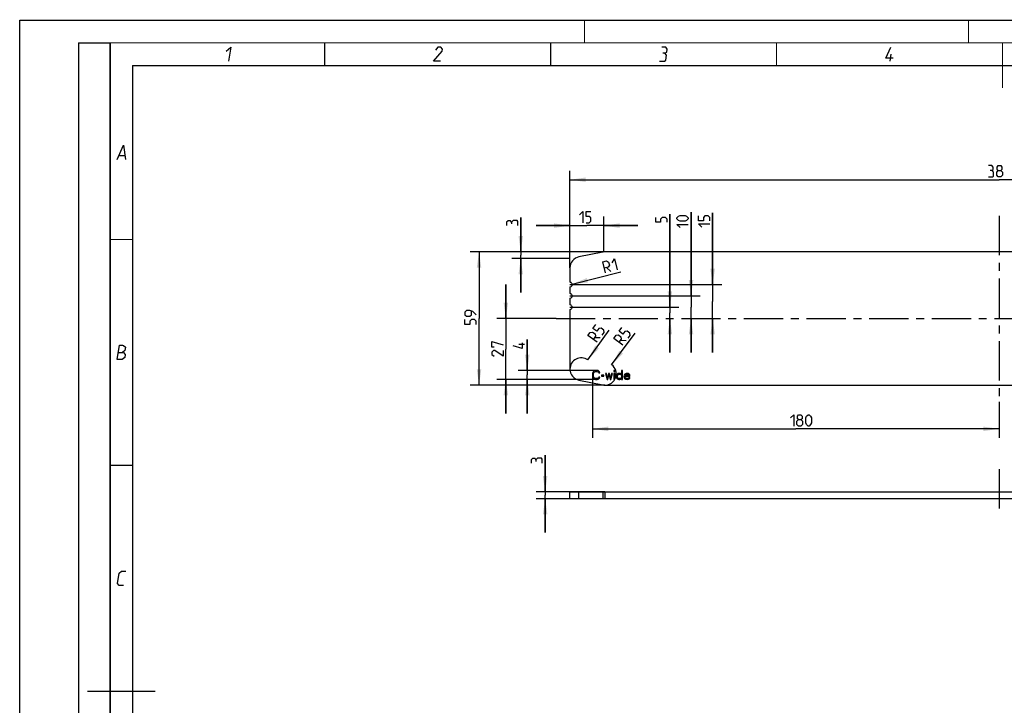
# Model space of a CAD drawing. Header units: millimetres. Extents: x 0 to 420, y 0 to 297.
# Tile 2 of 6: x 0 to 218, y 145 to 297. Entities that reach past the tile are written whole.
import ezdxf

# ---------------------------------------------------------------- set-up
doc = ezdxf.new("R2010")
doc.units = ezdxf.units.MM
doc.header["$LTSCALE"] = 23.1
doc.linetypes.add('CENTER', pattern=[0.6, 0.375, -0.075, 0.075, -0.075])
doc.layers.get('0').update_dxf_attribs({"linetype": 'CONTINUOUS'})
doc.layers.add('02___PRT_ALL_AXES', color=7, linetype='CONTINUOUS')
doc.layers.add('DIM_PILOTEES', color=7, linetype='CONTINUOUS')
doc.styles.get("Standard").update_dxf_attribs({"font": 'txt', "width": 0.7})
doc.dimstyles.new('DIMSTYLE_1', dxfattribs={"dimtxt": 2.5, "dimasz": 3.5, "dimexe": 2, "dimexo": 0, "dimtad": 1, "dimlfac": 2, "dimdsep": 46, "dimtxsty": 'STANDARD', "dimblk": '_FILLED', "dimblk1": '_FILLED', "dimblk2": '_FILLED', "dimcen": 0.09, "dimazin": 2, "dimtp": 0.5, "dimtm": 0.5, "dimtfac": 1, "dimtofl": 0, "dimtmove": 0, "dimatfit": 3, "dimldrblk": '_FILLED', "dimfxl": 1, "dimtolj": 1, "dimarcsym": 0})
doc.dimstyles.new('DIMSTYLE_2', dxfattribs={"dimtxt": 2.5, "dimasz": 3.5, "dimexe": 2, "dimexo": 0, "dimtad": 1, "dimlfac": 2, "dimdsep": 46, "dimtxsty": 'STANDARD', "dimblk": '_FILLED', "dimblk1": '_FILLED', "dimblk2": '_FILLED', "dimcen": 0.09, "dimazin": 2, "dimtp": 0.3, "dimtm": 0.3, "dimtfac": 1, "dimtofl": 0, "dimtmove": 0, "dimatfit": 3, "dimldrblk": '_FILLED', "dimfxl": 1, "dimtolj": 1, "dimarcsym": 0})
doc.dimstyles.new('DIMSTYLE_3', dxfattribs={"dimtxt": 2.5, "dimasz": 3.5, "dimexe": 2, "dimexo": 0, "dimtad": 1, "dimlfac": 2, "dimdsep": 46, "dimtxsty": 'STANDARD', "dimblk": '_FILLED', "dimblk1": '_FILLED', "dimblk2": '_FILLED', "dimcen": 0.09, "dimazin": 2, "dimtp": 0.1, "dimtm": 0.1, "dimtfac": 1, "dimtofl": 0, "dimtmove": 0, "dimatfit": 3, "dimldrblk": '_FILLED', "dimfxl": 1, "dimtolj": 1, "dimarcsym": 0})
doc.dimstyles.new('DIMSTYLE_4', dxfattribs={"dimtxt": 2.5, "dimasz": 3.5, "dimexe": 2, "dimexo": 0, "dimtad": 1, "dimlfac": 2, "dimdsep": 46, "dimtxsty": 'STANDARD', "dimblk": '_FILLED', "dimblk1": '_FILLED', "dimblk2": '_FILLED', "dimcen": 0.09, "dimazin": 2, "dimtp": 0.1, "dimtm": 0.1, "dimtfac": 1, "dimtofl": 0, "dimtmove": 0, "dimatfit": 3, "dimldrblk": '_FILLED', "dimfxl": 1, "dimtolj": 1, "dimarcsym": 0})
doc.dimstyles.new('DIMSTYLE_5', dxfattribs={"dimtxt": 2.5, "dimasz": 3.5, "dimexe": 2, "dimexo": 0, "dimtad": 1, "dimlfac": 2, "dimdsep": 46, "dimtxsty": 'STANDARD', "dimblk": '_FILLED', "dimblk1": '_FILLED', "dimblk2": '_FILLED', "dimcen": 0.09, "dimazin": 2, "dimtp": 0.2, "dimtm": 0.2, "dimtfac": 1, "dimtofl": 0, "dimtmove": 0, "dimatfit": 3, "dimldrblk": '_FILLED', "dimfxl": 1, "dimtolj": 1, "dimarcsym": 0})
doc.dimstyles.new('DIMSTYLE_6', dxfattribs={"dimtxt": 2.5, "dimasz": 3.5, "dimexe": 2, "dimexo": 0, "dimtad": 1, "dimlfac": 2, "dimdsep": 46, "dimtxsty": 'STANDARD', "dimblk": '_FILLED', "dimblk1": '_FILLED', "dimblk2": '_FILLED', "dimcen": 0.09, "dimazin": 2, "dimtp": 0.01, "dimtm": 0.01, "dimtfac": 1, "dimtofl": 0, "dimtmove": 0, "dimatfit": 3, "dimldrblk": '_FILLED', "dimfxl": 1, "dimtolj": 1, "dimarcsym": 0})

# ---------------------------------------------------------------- blocks, each defined once
blk = doc.blocks.new('_FILLED')
at = {"color": 0, "linetype": 'BYBLOCK'}
blk.add_solid([(0, 0), (-1, 0.143), (-1, -0.143)], dxfattribs=at)
blk = doc.blocks.new('*D0')
at = {"layer": 'DIM_PILOTEES', "color": 2, "linetype": 'CONTINUOUS'}
for p, q in [((121.77, 242.2), (121.77, 263.71)), ((311.77, 242.2), (311.77, 263.71)), ((121.77, 261.71), (216.77, 261.71)), ((311.77, 261.71), (216.77, 261.71))]:
    blk.add_line(p, q, dxfattribs=at)
at = {"layer": 'DIM_PILOTEES', "color": 2, "linetype": 'CONTINUOUS', "xscale": 3.5, "yscale": 3.5, "zscale": 3.5, "rotation": 180}
blk.add_blockref('_FILLED', (121.77, 261.71), dxfattribs=at)
at = {"layer": 'DIM_PILOTEES', "color": 2, "linetype": 'CONTINUOUS', "xscale": 3.5, "yscale": 3.5, "zscale": 3.5}
blk.add_blockref('_FILLED', (311.77, 261.71), dxfattribs=at)
at = {"layer": 'DIM_PILOTEES', "color": 2, "linetype": 'CONTINUOUS', "insert": (217.3, 264.84), "char_height": 2.5, "width": 8.5714, "attachment_point": 2, "line_spacing_factor": 0.9}
blk.add_mtext('{\\ftxt;\\W0.0001;\\H0.0001;\\~}{\\ftxt;\\W2.2857142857;\\H2.5; }{\\ftxt;\\W0.0001;\\H0.0001;\\~}', dxfattribs=at)
blk = doc.blocks.new('*D1')
at = {"layer": 'DIM_PILOTEES', "color": 2, "linetype": 'CONTINUOUS'}
for p, q in [((129.52, 245.75), (99.66, 245.75)), ((101.66, 245.75), (101.66, 231)), ((101.66, 216.25), (101.66, 231)), ((129.52, 216.25), (99.66, 216.25))]:
    blk.add_line(p, q, dxfattribs=at)
at = {"layer": 'DIM_PILOTEES', "color": 2, "linetype": 'CONTINUOUS', "xscale": 3.5, "yscale": 3.5, "zscale": 3.5}
for p, rotation in [((101.66, 245.75), 90), ((101.66, 216.25), 270)]:
    blk.add_blockref('_FILLED', p, dxfattribs=dict(at, rotation=rotation))
at = {"layer": 'DIM_PILOTEES', "color": 2, "linetype": 'CONTINUOUS', "insert": (98.53, 231.57), "char_height": 2.5, "width": 5.625, "attachment_point": 2, "rotation": 90, "line_spacing_factor": 0.9}
blk.add_mtext('{\\ftxt;\\W0.0001;\\H0.0001;\\~}{\\ftxt;\\W1.5;\\H2.5; }{\\ftxt;\\W0.0001;\\H0.0001;\\~}', dxfattribs=at)
blk = doc.blocks.new('*D2')
at = {"layer": 'DIM_PILOTEES', "color": 2, "linetype": 'CONTINUOUS'}
blk.add_line((125.73, 221.83), (130.46, 228.43), dxfattribs=at)
at = {"layer": 'DIM_PILOTEES', "color": 2, "linetype": 'CONTINUOUS', "xscale": 3.5, "yscale": 3.5, "zscale": 3.5, "rotation": 234.3663046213}
blk.add_blockref('_FILLED', (125.73, 221.83), dxfattribs=at)
at = {"layer": 'DIM_PILOTEES', "color": 2, "linetype": 'CONTINUOUS', "insert": (125.73, 227.2), "char_height": 2.5, "width": 5.625, "attachment_point": 1, "rotation": 54.3663, "line_spacing_factor": 0.9}
blk.add_mtext('{\\ftxt;\\W0.0001;\\H0.0001;\\~}{\\ftxt;\\W0.7857142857;\\H2.5; }{\\ftxt;\\W0.0001;\\H0.0001;\\~}{\\ftxt;\\W0.0001;\\H0.0001;\\~}{\\ftxt;\\W0.7142857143;\\H2.5; }{\\ftxt;\\W0.0001;\\H0.0001;\\~}', dxfattribs=at)
blk = doc.blocks.new('*D3')
at = {"layer": 'DIM_PILOTEES', "color": 2, "linetype": 'CONTINUOUS'}
blk.add_line((131.01, 220.75), (136.21, 227.74), dxfattribs=at)
at = {"layer": 'DIM_PILOTEES', "color": 2, "linetype": 'CONTINUOUS', "xscale": 3.5, "yscale": 3.5, "zscale": 3.5, "rotation": 233.3335885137}
blk.add_blockref('_FILLED', (131.01, 220.75), dxfattribs=at)
at = {"layer": 'DIM_PILOTEES', "color": 2, "linetype": 'CONTINUOUS', "insert": (131.46, 226.6), "char_height": 2.5, "width": 5.625, "attachment_point": 1, "rotation": 53.3336, "line_spacing_factor": 0.9}
blk.add_mtext('{\\ftxt;\\W0.0001;\\H0.0001;\\~}{\\ftxt;\\W0.7857142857;\\H2.5; }{\\ftxt;\\W0.0001;\\H0.0001;\\~}{\\ftxt;\\W0.0001;\\H0.0001;\\~}{\\ftxt;\\W0.7142857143;\\H2.5; }{\\ftxt;\\W0.0001;\\H0.0001;\\~}', dxfattribs=at)
blk = doc.blocks.new('*D4')
at = {"layer": 'DIM_PILOTEES', "color": 2, "linetype": 'CONTINUOUS'}
for p, q in [((116.29, 192.63), (116.29, 200.79)), ((116.29, 200.79), (116.29, 191.88)), ((129.52, 192.63), (114.29, 192.63)), ((116.29, 183.63), (116.29, 191.88)), ((129.52, 191.13), (114.29, 191.13)), ((116.29, 191.13), (116.29, 183.63))]:
    blk.add_line(p, q, dxfattribs=at)
at = {"layer": 'DIM_PILOTEES', "color": 2, "linetype": 'CONTINUOUS', "xscale": 3.5, "yscale": 3.5, "zscale": 3.5}
for p, rotation in [((116.29, 192.63), 270), ((116.29, 191.13), 90)]:
    blk.add_blockref('_FILLED', p, dxfattribs=dict(at, rotation=rotation))
at = {"layer": 'DIM_PILOTEES', "color": 2, "linetype": 'CONTINUOUS', "insert": (113.16, 199.01), "char_height": 2.5, "width": 2.6786, "attachment_point": 1, "rotation": 90, "line_spacing_factor": 0.9}
blk.add_mtext('{\\ftxt;\\W0.0001;\\H0.0001;\\~}{\\ftxt;\\W0.7142857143;\\H2.5; }{\\ftxt;\\W0.0001;\\H0.0001;\\~}', dxfattribs=at)
blk = doc.blocks.new('*D5')
at = {"layer": 'DIM_PILOTEES', "color": 2, "linetype": 'CONTINUOUS'}
blk.add_line((122.26, 238.62), (133.07, 241.31), dxfattribs=at)
at = {"layer": 'DIM_PILOTEES', "color": 2, "linetype": 'CONTINUOUS', "xscale": 3.5, "yscale": 3.5, "zscale": 3.5, "rotation": 193.9852244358}
blk.add_blockref('_FILLED', (122.26, 238.62), dxfattribs=at)
at = {"layer": 'DIM_PILOTEES', "color": 2, "linetype": 'CONTINUOUS', "insert": (129.02, 243.53), "char_height": 2.5, "width": 5.0893, "attachment_point": 1, "rotation": 13.9852, "line_spacing_factor": 0.9}
blk.add_mtext('{\\ftxt;\\W0.0001;\\H0.0001;\\~}{\\ftxt;\\W0.7857142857;\\H2.5; }{\\ftxt;\\W0.0001;\\H0.0001;\\~}{\\ftxt;\\W0.0001;\\H0.0001;\\~}{\\ftxt;\\W0.5714285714;\\H2.5; }{\\ftxt;\\W0.0001;\\H0.0001;\\~}', dxfattribs=at)
blk = doc.blocks.new('*D6')
at = {"layer": 'DIM_PILOTEES', "color": 2, "linetype": 'CONTINUOUS'}
for p, q in [((153.36, 238.5), (153.36, 254.42)), ((153.36, 254.42), (153.36, 234.75)), ((121.77, 238.5), (155.36, 238.5)), ((153.36, 223.5), (153.36, 234.75)), ((153.36, 231), (153.36, 223.5))]:
    blk.add_line(p, q, dxfattribs=at)
at = {"layer": 'DIM_PILOTEES', "color": 2, "linetype": 'CONTINUOUS', "xscale": 3.5, "yscale": 3.5, "zscale": 3.5}
for p, rotation in [((153.36, 238.5), 270), ((153.36, 231), 90)]:
    blk.add_blockref('_FILLED', p, dxfattribs=dict(at, rotation=rotation))
at = {"layer": 'DIM_PILOTEES', "color": 2, "linetype": 'CONTINUOUS', "insert": (150.23, 251.2), "char_height": 2.5, "width": 4.8214, "attachment_point": 1, "rotation": 90, "line_spacing_factor": 0.9}
blk.add_mtext('{\\ftxt;\\W0.0001;\\H0.0001;\\~}{\\ftxt;\\W1.2857142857;\\H2.5; }{\\ftxt;\\W0.0001;\\H0.0001;\\~}', dxfattribs=at)
blk = doc.blocks.new('*D7')
at = {"layer": 'DIM_PILOTEES', "color": 2, "linetype": 'CONTINUOUS'}
for p, q in [((148.58, 236), (148.58, 254.51)), ((148.58, 254.51), (148.58, 233.5)), ((121.77, 236), (150.58, 236)), ((148.58, 223.5), (148.58, 233.5)), ((148.58, 231), (148.58, 223.5))]:
    blk.add_line(p, q, dxfattribs=at)
at = {"layer": 'DIM_PILOTEES', "color": 2, "linetype": 'CONTINUOUS', "xscale": 3.5, "yscale": 3.5, "zscale": 3.5}
for p, rotation in [((148.58, 236), 270), ((148.58, 231), 90)]:
    blk.add_blockref('_FILLED', p, dxfattribs=dict(at, rotation=rotation))
at = {"layer": 'DIM_PILOTEES', "color": 2, "linetype": 'CONTINUOUS', "insert": (145.46, 251.12), "char_height": 2.5, "width": 5.0893, "attachment_point": 1, "rotation": 90, "line_spacing_factor": 0.9}
blk.add_mtext('{\\ftxt;\\W0.0001;\\H0.0001;\\~}{\\ftxt;\\W1.3571428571;\\H2.5; }{\\ftxt;\\W0.0001;\\H0.0001;\\~}', dxfattribs=at)
blk = doc.blocks.new('*D8')
at = {"layer": 'DIM_PILOTEES', "color": 2, "linetype": 'CONTINUOUS'}
for p, q in [((126.77, 218.18), (126.77, 204.58)), ((216.77, 212.54), (216.77, 204.58)), ((126.77, 206.58), (171.77, 206.58)), ((216.77, 206.58), (171.77, 206.58))]:
    blk.add_line(p, q, dxfattribs=at)
at = {"layer": 'DIM_PILOTEES', "color": 2, "linetype": 'CONTINUOUS', "xscale": 3.5, "yscale": 3.5, "zscale": 3.5, "rotation": 180}
blk.add_blockref('_FILLED', (126.77, 206.58), dxfattribs=at)
at = {"layer": 'DIM_PILOTEES', "color": 2, "linetype": 'CONTINUOUS', "xscale": 3.5, "yscale": 3.5, "zscale": 3.5}
blk.add_blockref('_FILLED', (216.77, 206.58), dxfattribs=at)
at = {"layer": 'DIM_PILOTEES', "color": 2, "linetype": 'CONTINUOUS', "insert": (173.26, 209.71), "char_height": 2.5, "width": 8.0357, "attachment_point": 2, "line_spacing_factor": 0.9}
blk.add_mtext('{\\ftxt;\\W0.0001;\\H0.0001;\\~}{\\ftxt;\\W2.1428571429;\\H2.5; }{\\ftxt;\\W0.0001;\\H0.0001;\\~}', dxfattribs=at)
blk = doc.blocks.new('*D9')
at = {"layer": 'DIM_PILOTEES', "color": 2, "linetype": 'CONTINUOUS'}
for p, q in [((107.59, 231), (107.59, 238.5)), ((107.59, 238.5), (107.59, 224.25)), ((118.72, 231), (105.59, 231)), ((107.59, 210), (107.59, 224.25)), ((127.44, 217.5), (105.59, 217.5)), ((107.59, 217.5), (107.59, 210))]:
    blk.add_line(p, q, dxfattribs=at)
at = {"layer": 'DIM_PILOTEES', "color": 2, "linetype": 'CONTINUOUS', "xscale": 3.5, "yscale": 3.5, "zscale": 3.5}
for p, rotation in [((107.59, 231), 270), ((107.59, 217.5), 90)]:
    blk.add_blockref('_FILLED', p, dxfattribs=dict(at, rotation=rotation))
at = {"layer": 'DIM_PILOTEES', "color": 2, "linetype": 'CONTINUOUS', "insert": (104.47, 224.65), "char_height": 2.5, "width": 5.8929, "attachment_point": 2, "rotation": 90, "line_spacing_factor": 0.9}
blk.add_mtext('{\\ftxt;\\W0.0001;\\H0.0001;\\~}{\\ftxt;\\W1.5714285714;\\H2.5; }{\\ftxt;\\W0.0001;\\H0.0001;\\~}', dxfattribs=at)
blk = doc.blocks.new('*D10')
at = {"layer": 'DIM_PILOTEES', "color": 2, "linetype": 'CONTINUOUS'}
for p, q in [((112.34, 219.5), (112.34, 226.35)), ((112.34, 226.35), (112.34, 218.5)), ((127.44, 219.5), (110.34, 219.5)), ((112.34, 210), (112.34, 218.5)), ((127.44, 217.5), (110.34, 217.5)), ((112.34, 217.5), (112.34, 210))]:
    blk.add_line(p, q, dxfattribs=at)
at = {"layer": 'DIM_PILOTEES', "color": 2, "linetype": 'CONTINUOUS', "xscale": 3.5, "yscale": 3.5, "zscale": 3.5}
for p, rotation in [((112.34, 219.5), 270), ((112.34, 217.5), 90)]:
    blk.add_blockref('_FILLED', p, dxfattribs=dict(at, rotation=rotation))
at = {"layer": 'DIM_PILOTEES', "color": 2, "linetype": 'CONTINUOUS', "insert": (109.22, 224.38), "char_height": 2.5, "width": 2.9464, "attachment_point": 1, "rotation": 90, "line_spacing_factor": 0.9}
blk.add_mtext('{\\ftxt;\\W0.0001;\\H0.0001;\\~}{\\ftxt;\\W0.7857142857;\\H2.5; }{\\ftxt;\\W0.0001;\\H0.0001;\\~}', dxfattribs=at)
blk = doc.blocks.new('*D11')
at = {"layer": 'DIM_PILOTEES', "color": 2, "linetype": 'CONTINUOUS'}
for p, q in [((143.9, 233.5), (143.9, 254.09)), ((143.9, 254.09), (143.9, 232.25)), ((121.77, 233.5), (145.9, 233.5)), ((143.9, 223.5), (143.9, 232.25)), ((143.9, 231), (143.9, 223.5))]:
    blk.add_line(p, q, dxfattribs=at)
at = {"layer": 'DIM_PILOTEES', "color": 2, "linetype": 'CONTINUOUS', "xscale": 3.5, "yscale": 3.5, "zscale": 3.5}
for p, rotation in [((143.9, 233.5), 270), ((143.9, 231), 90)]:
    blk.add_blockref('_FILLED', p, dxfattribs=dict(at, rotation=rotation))
at = {"layer": 'DIM_PILOTEES', "color": 2, "linetype": 'CONTINUOUS', "insert": (140.78, 252.3), "char_height": 2.5, "width": 2.6786, "attachment_point": 1, "rotation": 90, "line_spacing_factor": 0.9}
blk.add_mtext('{\\ftxt;\\W0.0001;\\H0.0001;\\~}{\\ftxt;\\W0.7142857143;\\H2.5; }{\\ftxt;\\W0.0001;\\H0.0001;\\~}', dxfattribs=at)
blk = doc.blocks.new('*D12')
at = {"color": 2, "linetype": 'CONTINUOUS'}
for p, q in [((110.89, 245.75), (110.89, 253.37)), ((110.89, 253.37), (110.89, 245)), ((129.27, 245.75), (108.89, 245.75)), ((121.77, 244.25), (108.89, 244.25)), ((110.89, 236.75), (110.89, 245)), ((110.89, 244.25), (110.89, 236.75))]:
    blk.add_line(p, q, dxfattribs=at)
at = {"color": 2, "linetype": 'CONTINUOUS', "xscale": 3.5, "yscale": 3.5, "zscale": 3.5}
for p, rotation in [((110.89, 245.75), 270), ((110.89, 244.25), 90)]:
    blk.add_blockref('_FILLED', p, dxfattribs=dict(at, rotation=rotation))
at = {"color": 2, "linetype": 'CONTINUOUS', "insert": (107.76, 251.58), "char_height": 2.5, "width": 2.6786, "attachment_point": 1, "rotation": 90, "line_spacing_factor": 0.9}
blk.add_mtext('{\\ftxt;\\W0.0001;\\H0.0001;\\~}{\\ftxt;\\W0.7142857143;\\H2.5; }{\\ftxt;\\W0.0001;\\H0.0001;\\~}', dxfattribs=at)
blk = doc.blocks.new('*D13')
at = {"color": 2, "linetype": 'CONTINUOUS'}
for p, q in [((121.77, 244.25), (121.77, 253.55)), ((129.27, 245.75), (129.27, 253.55)), ((121.77, 251.55), (114.27, 251.55)), ((114.27, 251.55), (125.52, 251.55)), ((136.77, 251.55), (125.52, 251.55)), ((129.27, 251.55), (136.77, 251.55))]:
    blk.add_line(p, q, dxfattribs=at)
at = {"color": 2, "linetype": 'CONTINUOUS', "xscale": 3.5, "yscale": 3.5, "zscale": 3.5}
blk.add_blockref('_FILLED', (121.77, 251.55), dxfattribs=at)
at = {"color": 2, "linetype": 'CONTINUOUS', "xscale": 3.5, "yscale": 3.5, "zscale": 3.5, "rotation": 180}
blk.add_blockref('_FILLED', (129.27, 251.55), dxfattribs=at)
at = {"color": 2, "linetype": 'CONTINUOUS', "insert": (125.52, 254.67), "char_height": 2.5, "width": 4.8214, "attachment_point": 2, "line_spacing_factor": 0.9}
blk.add_mtext('{\\ftxt;\\W0.0001;\\H0.0001;\\~}{\\ftxt;\\W1.2857142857;\\H2.5; }{\\ftxt;\\W0.0001;\\H0.0001;\\~}', dxfattribs=at)

msp = doc.modelspace()

# ---------------------------------------------------------------- linework, layer by layer
at = {"color": 7, "linetype": 'CONTINUOUS'}
for p, q in [((0, 0), (0, 297)), ((0, 297), (420, 297)), ((25, 286.9999), (410, 286.9999)), ((129.0286, 245.7011), (123.781, 244.6516)), ((304.0238, 245.7497), (129.5189, 245.7497)), ((121.7713, 242.2002), (121.7713, 239.0913)), ((121.7713, 237.9081), (121.7713, 236.5913)), ((121.7713, 235.4081), (121.7713, 234.0913)), ((121.7713, 232.9081), (121.7713, 219.7992)), ((126.813, 219.0316), (126.7713, 218.8188)), ((126.7713, 218.8188), (126.7713, 218.1805)), ((126.7713, 218.1805), (126.813, 217.9678)), ((126.8963, 219.2018), (126.813, 219.0316)), ((126.813, 217.9678), (126.8963, 217.7975)), ((127.063, 219.372), (126.8963, 219.2018)), ((127.0213, 218.8188), (127.063, 218.989)), ((127.0213, 218.1805), (127.0213, 218.8188)), ((127.063, 218.0103), (127.0213, 218.1805)), ((127.2297, 219.4571), (127.063, 219.372)), ((127.063, 218.989), (127.1463, 219.1167)), ((127.1463, 217.8826), (127.063, 218.0103)), ((127.1463, 219.1167), (127.2713, 219.2018)), ((127.438, 219.4997), (127.2297, 219.4571)), ((127.2713, 219.2018), (127.438, 219.2443)), ((127.813, 219.4997), (127.438, 219.4997)), ((127.438, 219.2443), (127.813, 219.2443)), ((128.0213, 219.4571), (127.813, 219.4997)), ((127.813, 219.2443), (127.9797, 219.2018)), ((127.9797, 219.2018), (128.1047, 219.1167)), ((128.188, 219.372), (128.0213, 219.4571)), ((128.1047, 219.1167), (128.1463, 218.989)), ((128.1463, 218.0103), (128.1047, 217.8826)), ((128.1463, 218.989), (128.3963, 218.989)), ((128.3963, 218.0103), (128.1463, 218.0103)), ((128.3547, 219.2018), (128.188, 219.372)), ((128.3963, 218.989), (128.3547, 219.2018)), ((128.3547, 217.7975), (128.3963, 218.0103)), ((128.7297, 218.4358), (128.7297, 218.2231)), ((129.313, 218.4358), (128.7297, 218.4358)), ((128.7297, 218.2231), (129.313, 218.2231)), ((129.313, 218.2231), (129.313, 218.4358)), ((129.6463, 218.8614), (129.9797, 217.4997)), ((129.8547, 218.8614), (129.6463, 218.8614)), ((130.1047, 217.9252), (129.8547, 218.8614)), ((130.313, 218.8614), (130.1047, 217.9252)), ((130.188, 217.4997), (130.3963, 218.4358)), ((130.5213, 218.8614), (130.313, 218.8614)), ((130.3963, 218.4358), (130.438, 218.4358)), ((130.438, 218.4358), (130.6463, 217.4997)), ((130.7297, 217.9252), (130.5213, 218.8614)), ((130.9797, 218.8614), (130.7297, 217.9252)), ((130.8547, 217.4997), (131.188, 218.8614)), ((131.188, 218.8614), (130.9797, 218.8614)), ((131.5213, 219.4997), (131.5213, 219.2869)), ((131.7297, 219.4997), (131.5213, 219.4997)), ((131.5213, 219.2869), (131.7297, 219.2869)), ((131.5213, 218.8614), (131.5213, 217.4997)), ((131.7297, 218.8614), (131.5213, 218.8614)), ((131.7297, 219.2869), (131.7297, 219.4997)), ((131.7297, 217.4997), (131.7297, 218.8614)), ((132.1047, 218.5209), (132.063, 218.3507)), ((132.063, 218.3507), (132.063, 218.0103)), ((132.063, 218.0103), (132.1047, 217.8401)), ((132.1463, 218.6061), (132.1047, 218.5209)), ((132.2713, 218.7337), (132.1463, 218.6061)), ((132.3963, 218.8188), (132.2713, 218.7337)), ((132.2713, 218.3082), (132.313, 218.4358)), ((132.2713, 218.0529), (132.2713, 218.3082)), ((132.3547, 217.8401), (132.2713, 218.0529)), ((132.313, 218.4358), (132.3963, 218.5635)), ((132.563, 218.8614), (132.3963, 218.8188)), ((132.3963, 218.5635), (132.563, 218.6486)), ((132.813, 218.8614), (132.563, 218.8614)), ((132.563, 218.6486), (132.813, 218.6486)), ((132.9797, 218.8188), (132.813, 218.8614)), ((132.813, 218.6486), (132.9797, 218.6061)), ((133.063, 218.7763), (132.9797, 218.8188)), ((132.9797, 218.6061), (133.1047, 218.5209)), ((133.1463, 218.6912), (133.063, 218.7763)), ((133.1047, 218.5209), (133.188, 218.3933)), ((133.188, 217.9678), (133.1047, 217.8401)), ((133.188, 218.6061), (133.1463, 218.6912)), ((133.188, 219.4997), (133.188, 218.6061)), ((133.3963, 219.4997), (133.188, 219.4997)), ((133.188, 218.3933), (133.188, 217.9678)), ((133.3963, 217.4997), (133.3963, 219.4997)), ((133.7713, 218.4358), (133.7297, 218.1805)), ((133.7297, 218.1805), (133.7713, 217.9252)), ((133.8547, 218.6061), (133.7713, 218.4358)), ((133.7713, 217.9252), (133.8547, 217.755)), ((133.938, 218.6912), (133.8547, 218.6061)), ((134.063, 218.7763), (133.938, 218.6912)), ((133.938, 218.0954), (133.938, 218.1805)), ((133.938, 218.1805), (135.063, 218.1805)), ((133.9797, 217.9678), (133.938, 218.0954)), ((133.9797, 218.3933), (134.0213, 218.4784)), ((133.9797, 218.3507), (133.9797, 218.3933)), ((134.8547, 218.3507), (133.9797, 218.3507)), ((134.0213, 217.8826), (133.9797, 217.9678)), ((134.0213, 218.4784), (134.1463, 218.6061)), ((134.188, 218.8188), (134.063, 218.7763)), ((134.1463, 218.6061), (134.2297, 218.6486)), ((134.438, 218.8614), (134.188, 218.8188)), ((134.2297, 218.6486), (134.3963, 218.6912)), ((134.3963, 218.6912), (134.6463, 218.6486)), ((134.688, 218.8188), (134.438, 218.8614)), ((134.6463, 218.6486), (134.7713, 218.5635)), ((134.8963, 218.6912), (134.688, 218.8188)), ((134.7713, 218.5635), (134.8547, 218.4358)), ((134.8547, 217.9252), (134.813, 217.7975)), ((134.8547, 218.4358), (134.8547, 218.3507)), ((135.063, 217.9252), (134.8547, 217.9252)), ((135.0213, 218.5209), (134.8963, 218.6912)), ((135.063, 218.3507), (135.0213, 218.5209)), ((135.0213, 217.755), (135.063, 217.9252)), ((135.063, 218.1805), (135.063, 218.3507)), ((123.781, 217.3477), (129.0286, 216.2982)), ((126.8963, 217.7975), (127.063, 217.6273)), ((127.063, 217.6273), (127.2297, 217.5422)), ((127.2713, 217.7975), (127.1463, 217.8826)), ((127.2297, 217.5422), (127.438, 217.4997)), ((127.438, 217.755), (127.2713, 217.7975)), ((127.813, 217.755), (127.438, 217.755)), ((127.438, 217.4997), (127.813, 217.4997)), ((127.9797, 217.7975), (127.813, 217.755)), ((127.813, 217.4997), (128.0213, 217.5422)), ((128.1047, 217.8826), (127.9797, 217.7975)), ((128.0213, 217.5422), (128.188, 217.6273)), ((128.188, 217.6273), (128.3547, 217.7975)), ((129.5189, 216.2497), (304.0238, 216.2497)), ((129.9797, 217.4997), (130.188, 217.4997)), ((130.6463, 217.4997), (130.8547, 217.4997)), ((131.5213, 217.4997), (131.7297, 217.4997)), ((132.1047, 217.8401), (132.1463, 217.755)), ((132.1463, 217.755), (132.2713, 217.6273)), ((132.2713, 217.6273), (132.3963, 217.5422)), ((132.4797, 217.755), (132.3547, 217.8401)), ((132.3963, 217.5422), (132.563, 217.4997)), ((132.6463, 217.7124), (132.4797, 217.755)), ((132.563, 217.4997), (132.813, 217.4997)), ((132.813, 217.7124), (132.6463, 217.7124)), ((132.9797, 217.755), (132.813, 217.7124)), ((132.813, 217.4997), (132.9797, 217.5422)), ((133.1047, 217.8401), (132.9797, 217.755)), ((132.9797, 217.5422), (133.063, 217.5848)), ((133.063, 217.5848), (133.1463, 217.6699)), ((133.1463, 217.6699), (133.188, 217.755)), ((133.188, 217.755), (133.188, 217.4997)), ((133.188, 217.4997), (133.3963, 217.4997)), ((133.8547, 217.755), (133.938, 217.6699)), ((133.938, 217.6699), (134.063, 217.5848)), ((134.1463, 217.755), (134.0213, 217.8826)), ((134.063, 217.5848), (134.188, 217.5422)), ((134.2297, 217.7124), (134.1463, 217.755)), ((134.188, 217.5422), (134.438, 217.4997)), ((134.3963, 217.6699), (134.2297, 217.7124)), ((134.688, 217.7124), (134.3963, 217.6699)), ((134.438, 217.4997), (134.7297, 217.5422)), ((134.813, 217.7975), (134.688, 217.7124)), ((134.7297, 217.5422), (134.8963, 217.6273)), ((134.8963, 217.6273), (135.0213, 217.755)), ((121.7713, 191.1335), (121.7713, 192.6335)), ((121.7713, 192.6335), (311.7713, 192.6335)), ((123.781, 191.1335), (123.781, 192.6335)), ((129.0286, 192.6335), (129.0286, 191.1335)), ((129.5189, 192.6335), (129.5189, 191.1335)), ((121.7713, 191.1335), (311.7713, 191.1335))]:
    msp.add_line(p, q, dxfattribs=at)
at = {"color": 2, "linetype": 'CONTINUOUS'}
for p, q in [((13, 292), (20, 292)), ((13, 292), (13, 5)), ((20, 292), (20, 5)), ((192.6396, 287.925), (192.8968, 289.5)), ((22.0363, 267.075), (23.2363, 267.075))]:
    msp.add_line(p, q, dxfattribs=at)
at = {"color": 7, "linetype": 'CONTINUOUS', "const_width": 0.25}
for points in [[(125, 297), (125, 292)], [(209.9999, 297), (209.9999, 292)], [(20, 292), (20, 5)], [(415, 292), (20, 292)], [(67.5002, 292), (67.5002, 287)], [(117.5002, 292), (117.5002, 287)], [(167.5002, 292), (167.5002, 287)], [(217.5002, 292), (217.5002, 282)], [(25, 10), (25, 287)], [(25, 287), (410, 287)], [(20.0002, 248.5), (25.0002, 248.5)], [(20.0002, 198.4999), (25.0002, 198.4999)], [(30, 148.5), (15, 148.5)]]:
    msp.add_lwpolyline(points, dxfattribs=at)
at = {"color": 2, "linetype": 'CONTINUOUS'}
for points in [[(45.7067, 290.175), (46.7537, 291.075), (46.2394, 287.925)], [(93.1646, 287.925), (91.5896, 287.925), (93.5319, 290.175), (93.6054, 290.625), (93.2289, 291.075), (92.5539, 291.075), (91.9937, 290.4)], [(142.7835, 289.725), (143.1952, 289.95), (143.3054, 290.625), (143.0039, 291.075), (142.1039, 291.075)], [(193.2748, 288.6), (191.6998, 288.6), (192.7789, 291.075)], [(141.5896, 287.925), (142.7146, 287.925), (142.9763, 288.15), (143.16, 289.275), (142.7835, 289.725), (142.3335, 289.725)], [(21.5894, 266.175), (23.0037, 269.325), (23.3894, 266.175)], [(123.9142, 253.9563), (124.6285, 254.6706), (124.6285, 252.1706)], [(125.3428, 252.1706), (126.0571, 252.1706), (126.4142, 252.5277), (126.4142, 253.242), (126.0571, 253.5992), (125.3428, 253.5992), (125.3428, 254.6706), (126.4142, 254.6706)], [(108.8341, 252.2982), (108.6555, 252.5958), (108.1198, 252.5958), (107.7626, 252.2982), (107.7626, 251.5839)], [(110.2626, 251.5839), (110.2626, 252.4767), (110.0841, 252.6553), (109.1912, 252.6553), (108.8341, 252.2982), (108.8341, 251.941)], [(21.5894, 221.9249), (22.1037, 225.0749), (22.7787, 225.0749), (22.9914, 224.9999), (23.3802, 224.6249), (23.27, 223.9499), (22.7465, 223.4999)], [(21.8465, 223.4999), (22.9715, 223.4999), (23.3481, 223.0499), (23.2379, 222.3749), (22.7144, 221.9249), (21.5894, 221.9249)], [(22.9394, 171.9249), (22.0394, 171.9249), (21.6629, 172.3749), (22.0302, 174.6249), (22.5537, 175.0749), (23.4537, 175.0749)]]:
    msp.add_lwpolyline(points, dxfattribs=at)
at = {"color": 7, "linetype": 'CONTINUOUS'}
for centre, radius, start, end in [((124.2713, 242.2002), 2.5, 101.309932, 180), ((129.5189, 243.2497), 2.5, 90, 101.309932), ((121.8713, 239.0913), 0.1, 180, 260.405932), ((121.8713, 237.9081), 0.1, 99.594068, 180), ((121.7713, 238.4997), 0.5, 279.594068, 80.405932), ((121.8713, 236.5913), 0.1, 180, 260.405932), ((121.8713, 235.4081), 0.1, 99.594068, 180), ((121.7713, 235.9997), 0.5, 279.594068, 80.405932), ((121.8713, 234.0913), 0.1, 180, 260.405932), ((121.7713, 233.4997), 0.5, 279.594068, 80.405932), ((121.8713, 232.9081), 0.1, 99.594068, 180), ((124.2713, 219.7992), 2.5, 180, 258.690068), ((129.5189, 218.7497), 2.5, 258.690068, 270)]:
    msp.add_arc(centre, radius, start, end, dxfattribs=at)
at = {"layer": '02___PRT_ALL_AXES', "color": 2, "linetype": 'CENTER'}
for p, q in [((216.7713, 253.6949), (216.7713, 212.5435)), ((118.7154, 230.9997), (316.0548, 230.9997)), ((216.7713, 197.6445), (216.7713, 187.3566))]:
    msp.add_line(p, q, dxfattribs=at)
at = {"layer": 'DIM_PILOTEES', "color": 2, "linetype": 'CONTINUOUS'}
for p, q in [((129.8888, 242.2696), (130.8409, 241.4026)), ((127.2071, 226.8065), (128.4941, 226.7629)), ((111.7186, 225.2178), (110.4686, 225.2178)), ((132.9306, 226.1733), (134.2166, 226.1065))]:
    msp.add_line(p, q, dxfattribs=at)
for points in [[(215.1537, 263.7667), (215.4513, 263.9453), (215.4513, 264.481), (215.1537, 264.8382), (214.4394, 264.8382)], [(214.4394, 262.3382), (215.3323, 262.3382), (215.5109, 262.5167), (215.5109, 263.4096), (215.1537, 263.7667), (214.7966, 263.7667)], [(216.5823, 263.7667), (216.3442, 263.9453), (216.3442, 264.481), (216.5823, 264.8382), (217.118, 264.8382), (217.3561, 264.481), (217.3561, 263.9453), (217.118, 263.7667), (217.4751, 263.4096), (217.4751, 262.6953), (217.118, 262.3382), (216.5823, 262.3382), (216.2251, 262.6953)], [(216.2251, 262.6953), (216.2251, 263.4096), (216.5823, 263.7667), (217.118, 263.7667)], [(143.2762, 252.3037), (143.2762, 253.0179), (142.9191, 253.3751), (142.2048, 253.3751), (141.8476, 253.0179), (141.8476, 252.3037), (140.7762, 252.3037), (140.7762, 253.3751)], [(147.2428, 252.5447), (146.1713, 252.5447), (145.8142, 252.7233), (145.4571, 253.0804), (145.4571, 253.259), (145.8142, 253.6161), (146.1713, 253.7947), (147.2428, 253.7947), (147.5999, 253.6161), (147.957, 253.259), (147.957, 253.0804), (147.5999, 252.7233), (147.2428, 252.5447)], [(152.7308, 252.6311), (152.7308, 253.3453), (152.3736, 253.7025), (151.6593, 253.7025), (151.3022, 253.3453), (151.3022, 252.6311), (150.2308, 252.6311), (150.2308, 253.7025)], [(146.1713, 251.1161), (145.4571, 251.8304), (147.957, 251.8304)], [(150.945, 251.2025), (150.2308, 251.9168), (152.7308, 251.9168)], [(131.1024, 243.308), (131.6229, 244.1737), (132.2271, 241.7478)], [(129.6279, 241.1005), (129.0238, 243.5264), (129.8902, 243.7422), (130.323, 243.4819), (130.4956, 242.7888), (130.2354, 242.3559), (129.369, 242.1402)], [(101.0305, 231.8423), (100.3162, 232.5566), (99.6019, 232.7352), (98.8876, 232.7352), (98.5305, 232.3781), (98.5305, 231.8423), (98.8876, 231.4852), (99.6019, 231.4852), (99.959, 231.8423), (99.959, 232.6162)], [(101.0305, 229.6995), (101.0305, 230.4138), (100.6733, 230.7709), (99.959, 230.7709), (99.6019, 230.4138), (99.6019, 229.6995), (98.5305, 229.6995), (98.5305, 230.7709)], [(128.9102, 227.3434), (129.3264, 227.924), (129.2442, 228.4223), (128.6636, 228.8384), (128.1653, 228.7562), (127.7491, 228.1757), (126.8783, 228.7999), (127.5025, 229.6707)], [(134.6431, 226.6794), (135.0697, 227.2524), (134.9965, 227.7521), (134.4235, 228.1786), (133.9238, 228.1055), (133.4972, 227.5325), (132.6378, 228.1723), (133.2776, 229.0317)], [(127.7658, 225.7469), (125.7339, 227.2034), (126.2541, 227.9291), (126.7524, 228.0113), (127.333, 227.5951), (127.4152, 227.0968), (126.895, 226.3711)], [(133.4702, 225.1038), (131.4648, 226.5967), (131.998, 227.3129), (132.4978, 227.3861), (133.0707, 226.9596), (133.1439, 226.4598), (132.6107, 225.7436)], [(105.005, 224.6459), (104.4693, 224.6459), (104.4693, 225.8959), (106.9693, 225.1817)], [(111.1829, 225.6345), (111.1829, 224.3845), (109.2186, 224.9202)], [(106.9693, 223.9317), (106.9693, 222.6817), (105.1836, 223.9317), (104.8265, 223.9317), (104.4693, 223.5745), (104.4693, 223.0388), (105.005, 222.6817)], [(170.5816, 208.9949), (171.2959, 209.7092), (171.2959, 207.2092)], [(172.3673, 208.6378), (172.1292, 208.8164), (172.1292, 209.3521), (172.3673, 209.7092), (172.903, 209.7092), (173.1411, 209.3521), (173.1411, 208.8164), (172.903, 208.6378), (173.2602, 208.2807), (173.2602, 207.5664), (172.903, 207.2092), (172.3673, 207.2092), (172.0101, 207.5664)], [(173.9744, 207.9235), (173.9744, 208.9949), (174.153, 209.3521), (174.5101, 209.7092), (174.6887, 209.7092), (175.0459, 209.3521), (175.2244, 208.9949), (175.2244, 207.9235), (175.0459, 207.5664), (174.6887, 207.2092), (174.5101, 207.2092), (174.153, 207.5664), (173.9744, 207.9235)], [(172.0101, 207.5664), (172.0101, 208.2807), (172.3673, 208.6378), (172.903, 208.6378)], [(114.2327, 199.7232), (114.0542, 200.0208), (113.5185, 200.0208), (113.1613, 199.7232), (113.1613, 199.0089)], [(115.6613, 199.0089), (115.6613, 199.9018), (115.4827, 200.0804), (114.5899, 200.0804), (114.2327, 199.7232), (114.2327, 199.3661)]]:
    msp.add_lwpolyline(points, dxfattribs=at)
for centre, start, end in [((124.2713, 219.7992), 54.366305, 180), ((129.5189, 218.7497), 270, 53.333589)]:
    msp.add_arc(centre, 2.5, start, end, dxfattribs=at)

# ---------------------------------------------------------------- dimensions: what is measured, and where the dimension line sits
at = {"color": 2, "linetype": 'CONTINUOUS'}
dim = msp.add_linear_dim(base=(110.8876, 244.2497), p1=(129.2713, 245.7497), p2=(121.7713, 244.2497), angle=270, text='{\\ftxt;\\W0.0001;\\H0.0001;\\~}{\\ftxt;\\W0.7142857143;\\H2.5; }{\\ftxt;\\W0.0001;\\H0.0001;\\~}', dimstyle='DIMSTYLE_6', dxfattribs=at)
dim.commit()
dim.dimension.update_dxf_attribs({"geometry": '*D12', "text_midpoint": (110.8876, 252.1196), "dimtype": 160})
dim = msp.add_linear_dim(base=(129.2713, 251.5456), p1=(121.7713, 244.2497), p2=(129.2713, 245.7497), text='{\\ftxt;\\W0.0001;\\H0.0001;\\~}{\\ftxt;\\W1.2857142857;\\H2.5; }{\\ftxt;\\W0.0001;\\H0.0001;\\~}', dimstyle='DIMSTYLE_6', dxfattribs=at)
dim.commit()
dim.dimension.update_dxf_attribs({"geometry": '*D13', "text_midpoint": (125.1642, 251.5456), "dimtype": 160})
at = {"layer": 'DIM_PILOTEES', "color": 2, "linetype": 'CONTINUOUS'}
dim = msp.add_linear_dim(base=(311.7713, 261.7132), p1=(121.7713, 242.2002), p2=(311.7713, 242.2002), text='{\\ftxt;\\W0.0001;\\H0.0001;\\~}{\\ftxt;\\W2.2857142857;\\H2.5; }{\\ftxt;\\W0.0001;\\H0.0001;\\~}', dimstyle='DIMSTYLE_1', dxfattribs=at)
dim.commit()
dim.dimension.update_dxf_attribs({"geometry": '*D0', "text_midpoint": (216.9394, 261.7132), "dimtype": 160})
for base, p1, p2, angle, text, dimstyle, picture, middle in [((143.9012, 233.4997), (118.7154, 230.9997), (121.7713, 233.4997), 90, '{\\ftxt;\\W0.0001;\\H0.0001;\\~}{\\ftxt;\\W0.7142857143;\\H2.5; }{\\ftxt;\\W0.0001;\\H0.0001;\\~}', 'DIMSTYLE_4', '*D11', (143.9012, 252.8394)), ((148.5821, 235.9997), (162.6448, 230.9997), (121.7713, 235.9997), 90, '{\\ftxt;\\W0.0001;\\H0.0001;\\~}{\\ftxt;\\W1.3571428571;\\H2.5; }{\\ftxt;\\W0.0001;\\H0.0001;\\~}', 'DIMSTYLE_5', '*D7', (148.5821, 252.4554)), ((153.3558, 238.4997), (162.6448, 230.9997), (121.7713, 238.4997), 90, '{\\ftxt;\\W0.0001;\\H0.0001;\\~}{\\ftxt;\\W1.2857142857;\\H2.5; }{\\ftxt;\\W0.0001;\\H0.0001;\\~}', 'DIMSTYLE_5', '*D6', (153.3558, 252.4525)), ((101.6555, 216.2497), (129.5189, 245.7497), (129.5189, 216.2497), 270, '{\\ftxt;\\W0.0001;\\H0.0001;\\~}{\\ftxt;\\W1.5;\\H2.5; }{\\ftxt;\\W0.0001;\\H0.0001;\\~}', 'DIMSTYLE_2', '*D1', (101.6555, 231.2174)), ((107.5943, 217.4997), (118.7154, 230.9997), (127.438, 217.4997), 270, '{\\ftxt;\\W0.0001;\\H0.0001;\\~}{\\ftxt;\\W1.5714285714;\\H2.5; }{\\ftxt;\\W0.0001;\\H0.0001;\\~}', 'DIMSTYLE_5', '*D9', (107.5943, 224.2888)), ((112.3436, 217.4997), (127.438, 219.4997), (127.438, 217.4997), 270, '{\\ftxt;\\W0.0001;\\H0.0001;\\~}{\\ftxt;\\W0.7857142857;\\H2.5; }{\\ftxt;\\W0.0001;\\H0.0001;\\~}', 'DIMSTYLE_4', '*D10', (112.3436, 225.0095)), ((126.7713, 206.5842), (216.7713, 212.5435), (126.7713, 218.1805), 180, '{\\ftxt;\\W0.0001;\\H0.0001;\\~}{\\ftxt;\\W2.1428571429;\\H2.5; }{\\ftxt;\\W0.0001;\\H0.0001;\\~}', 'DIMSTYLE_1', '*D8', (172.903, 206.5842)), ((116.2863, 192.6335), (129.5189, 191.1335), (129.5189, 192.6335), 90, '{\\ftxt;\\W0.0001;\\H0.0001;\\~}{\\ftxt;\\W0.7142857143;\\H2.5; }{\\ftxt;\\W0.0001;\\H0.0001;\\~}', 'DIMSTYLE_4', '*D4', (116.2863, 199.5446))]:
    dim = msp.add_linear_dim(base=base, p1=p1, p2=p2, angle=angle, text=text, dimstyle=dimstyle, dxfattribs=at)
    dim.commit()
    dim.dimension.update_dxf_attribs({"geometry": picture, "text_midpoint": middle, "dimtype": 160})
for center, mpoint, text, picture, middle in [((121.7713, 238.4997), (122.2565, 238.6205), '{\\ftxt;\\W0.0001;\\H0.0001;\\~}{\\ftxt;\\W0.7857142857;\\H2.5; }{\\ftxt;\\W0.0001;\\H0.0001;\\~}{\\ftxt;\\W0.0001;\\H0.0001;\\~}{\\ftxt;\\W0.5714285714;\\H2.5; }{\\ftxt;\\W0.0001;\\H0.0001;\\~}', '*D5', (131.6851, 240.9687)), ((124.2713, 219.7992), (125.7278, 221.8311), '{\\ftxt;\\W0.0001;\\H0.0001;\\~}{\\ftxt;\\W0.7857142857;\\H2.5; }{\\ftxt;\\W0.0001;\\H0.0001;\\~}{\\ftxt;\\W0.0001;\\H0.0001;\\~}{\\ftxt;\\W0.7142857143;\\H2.5; }{\\ftxt;\\W0.0001;\\H0.0001;\\~}', '*D2', (129.4182, 226.9793)), ((129.5189, 218.7497), (131.0118, 220.755), '{\\ftxt;\\W0.0001;\\H0.0001;\\~}{\\ftxt;\\W0.7857142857;\\H2.5; }{\\ftxt;\\W0.0001;\\H0.0001;\\~}{\\ftxt;\\W0.0001;\\H0.0001;\\~}{\\ftxt;\\W0.7142857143;\\H2.5; }{\\ftxt;\\W0.0001;\\H0.0001;\\~}', '*D3', (135.1445, 226.3062))]:
    dim = msp.add_radius_dim(center=center, mpoint=mpoint, text=text, dimstyle='DIMSTYLE_3', override={"dimpost": '<>'}, dxfattribs=at)
    dim.commit()
    dim.dimension.update_dxf_attribs({"geometry": picture, "text_midpoint": middle, "dimtype": 164})

doc.saveas('drawing.dxf')
